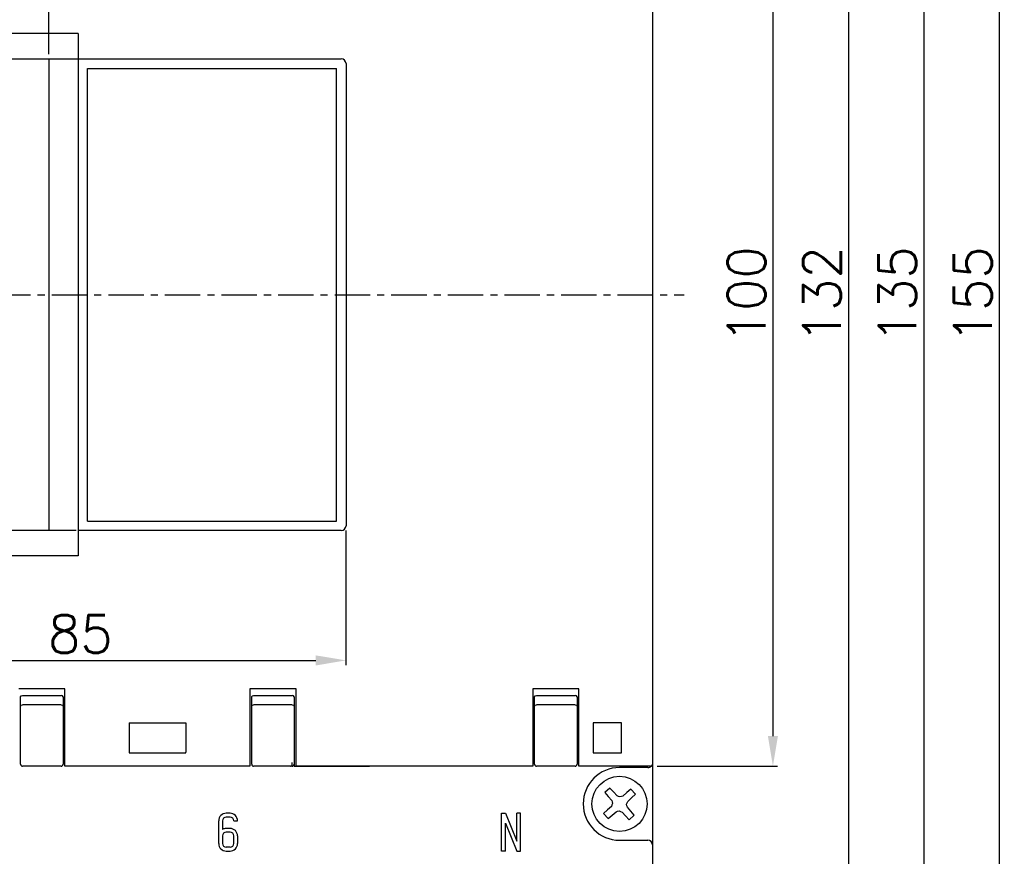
# Model space of a CAD drawing. Extents: x 1012 to 2710, y -907 to 1751.
# Tile 12 of 19: x 1685 to 1790, y 1451 to 1540. Entities that reach past the tile are written whole.
import ezdxf

# ---------------------------------------------------------------- set-up
doc = ezdxf.new("R2010")
doc.units = 0
doc.header["$LTSCALE"] = 3
doc.header["$MEASUREMENT"] = 0
doc.linetypes.add('CENTER', pattern=[2, 1.25, -0.25, 0.25, -0.25])
doc.layers.get('Defpoints').update_dxf_attribs({"linetype": 'CONTINUOUS'})
for name, color, linetype in [('cen', 1, 'CENTER'), ('di', 3, 'CONTINUOUS'), ('TOP', 7, 'CONTINUOUS')]:
    doc.layers.add(name, color=color, linetype=linetype)
doc.styles.get("Standard").update_dxf_attribs({"font": 'romans.shx', "height": 4, "bigfont": 'ghs.shx'})
doc.dimstyles.get("Standard").update_dxf_attribs({"dimtxt": 0.18, "dimasz": 0.18, "dimexe": 0.18, "dimexo": 0.0625, "dimgap": 0.09, "dimtad": 0, "dimtih": 1, "dimtoh": 1, "dimdec": 4, "dimzin": 0, "dimdsep": 46, "dimtxsty": 'Standard', "dimcen": 0.09, "dimadec": 0, "dimazin": 0, "dimtfac": 1, "dimtdec": 4, "dimtofl": 0, "dimtmove": 0, "dimatfit": 3, "dimfxl": 0, "dimtolj": 1, "dimtzin": 0, "dimarcsym": 0})

# ---------------------------------------------------------------- blocks, each defined once
blk = doc.blocks.new('*D57')
at = {"layer": 'Defpoints', "color": 0, "ltscale": 0.5}
for p in [(1634.9, 1485.99), (1719.9, 1485.99), (1719.9, 1471.71)]:
    blk.add_point(p, dxfattribs=at)
at = {"layer": 'di', "color": 0, "lineweight": -2, "ltscale": 0.5}
for p, q in [((1634.9, 1485.49), (1634.9, 1471.21)), ((1719.9, 1485.49), (1719.9, 1471.21))]:
    blk.add_line(p, q, dxfattribs=at)
at = {"layer": 'di', "lineweight": -2, "ltscale": 0.5}
blk.add_line((1638.1, 1471.71), (1716.7, 1471.71), dxfattribs=at)
at = {"layer": 'di', "ltscale": 0.5}
for points in [[(1638.1, 1472.24), (1638.1, 1471.17), (1634.9, 1471.71)], [(1716.7, 1472.24), (1716.7, 1471.17), (1719.9, 1471.71)]]:
    blk.add_solid(points, dxfattribs=at)
at = {"layer": 'di', "color": 0, "ltscale": 0.5, "insert": (1691.75, 1474.51), "char_height": 4, "attachment_point": 5}
blk.add_mtext('\\A1;85', dxfattribs=at)
blk = doc.blocks.new('*D59')
at = {"layer": 'Defpoints', "color": 0, "ltscale": 0.5}
for p in [(1666.4, 1543.52), (1666.4, 1535.36), (1688.4, 1535.49)]:
    blk.add_point(p, dxfattribs=at)
at = {"layer": 'di', "color": 0, "lineweight": -2, "ltscale": 0.5}
for p, q in [((1666.4, 1535.86), (1666.4, 1544.02)), ((1688.4, 1535.99), (1688.4, 1544.02))]:
    blk.add_line(p, q, dxfattribs=at)
at = {"layer": 'di', "lineweight": -2, "ltscale": 0.5}
blk.add_line((1685.2, 1543.52), (1669.6, 1543.52), dxfattribs=at)
at = {"layer": 'di', "ltscale": 0.5}
for points in [[(1669.6, 1544.05), (1669.6, 1542.99), (1666.4, 1543.52)], [(1685.2, 1544.05), (1685.2, 1542.99), (1688.4, 1543.52)]]:
    blk.add_solid(points, dxfattribs=at)
at = {"layer": 'di', "color": 0, "ltscale": 0.5, "insert": (1682.82, 1546.32), "char_height": 4, "attachment_point": 5}
blk.add_mtext('\\A1;22', dxfattribs=at)
blk = doc.blocks.new('*D72')
at = {"layer": 'Defpoints', "color": 0, "ltscale": 0.5}
for p in [(1752.4, 1560.49), (1752.4, 1460.49), (1765.17, 1460.49)]:
    blk.add_point(p, dxfattribs=at)
at = {"layer": 'di', "color": 0, "lineweight": -2, "ltscale": 0.5}
for p, q in [((1752.9, 1560.49), (1765.67, 1560.49)), ((1752.9, 1460.49), (1765.67, 1460.49))]:
    blk.add_line(p, q, dxfattribs=at)
at = {"layer": 'di', "lineweight": -2, "ltscale": 0.5}
blk.add_line((1765.17, 1557.29), (1765.17, 1463.69), dxfattribs=at)
at = {"layer": 'di', "ltscale": 0.5}
for points in [[(1764.64, 1557.29), (1765.7, 1557.29), (1765.17, 1560.49)], [(1764.64, 1463.69), (1765.7, 1463.69), (1765.17, 1460.49)]]:
    blk.add_solid(points, dxfattribs=at)
at = {"layer": 'di', "color": 0, "ltscale": 0.5, "insert": (1762.37, 1510.49), "char_height": 4, "attachment_point": 5, "rotation": 90}
blk.add_mtext('\\A1;100', dxfattribs=at)
blk = doc.blocks.new('*D73')
at = {"layer": 'Defpoints', "color": 0, "ltscale": 0.5}
for p in [(1744.63, 1577.99), (1744.21, 1442.99), (1781.17, 1442.99)]:
    blk.add_point(p, dxfattribs=at)
at = {"layer": 'di', "color": 0, "lineweight": -2, "ltscale": 0.5}
for p, q in [((1745.13, 1577.99), (1781.67, 1577.99)), ((1744.71, 1442.99), (1781.67, 1442.99))]:
    blk.add_line(p, q, dxfattribs=at)
at = {"layer": 'di', "lineweight": -2, "ltscale": 0.5}
blk.add_line((1781.17, 1574.79), (1781.17, 1446.19), dxfattribs=at)
at = {"layer": 'di', "ltscale": 0.5}
for points in [[(1780.64, 1574.79), (1781.7, 1574.79), (1781.17, 1577.99)], [(1780.64, 1446.19), (1781.7, 1446.19), (1781.17, 1442.99)]]:
    blk.add_solid(points, dxfattribs=at)
at = {"layer": 'di', "color": 0, "ltscale": 0.5, "insert": (1778.37, 1510.49), "char_height": 4, "attachment_point": 5, "rotation": 90}
blk.add_mtext('\\A1;135', dxfattribs=at)
blk = doc.blocks.new('*D74')
at = {"layer": 'Defpoints', "color": 0, "ltscale": 0.5}
for p in [(1750.76, 1587.99), (1750.76, 1432.99), (1789.17, 1432.99)]:
    blk.add_point(p, dxfattribs=at)
at = {"layer": 'di', "color": 0, "lineweight": -2, "ltscale": 0.5}
for p, q in [((1751.26, 1587.99), (1789.67, 1587.99)), ((1751.26, 1432.99), (1789.67, 1432.99))]:
    blk.add_line(p, q, dxfattribs=at)
at = {"layer": 'di', "lineweight": -2, "ltscale": 0.5}
blk.add_line((1789.17, 1584.79), (1789.17, 1436.19), dxfattribs=at)
at = {"layer": 'di', "ltscale": 0.5}
for points in [[(1788.64, 1584.79), (1789.7, 1584.79), (1789.17, 1587.99)], [(1788.64, 1436.19), (1789.7, 1436.19), (1789.17, 1432.99)]]:
    blk.add_solid(points, dxfattribs=at)
at = {"layer": 'di', "color": 0, "ltscale": 0.5, "insert": (1786.37, 1510.49), "char_height": 4, "attachment_point": 5, "rotation": 90}
blk.add_mtext('\\A1;155', dxfattribs=at)
blk = doc.blocks.new('*D75')
at = {"layer": 'Defpoints', "color": 0, "ltscale": 0.5}
for p in [(1727.45, 1576.49), (1727.45, 1444.49), (1773.17, 1444.49)]:
    blk.add_point(p, dxfattribs=at)
at = {"layer": 'di', "color": 0, "lineweight": -2, "ltscale": 0.5}
for p, q in [((1727.95, 1576.49), (1773.67, 1576.49)), ((1727.95, 1444.49), (1773.67, 1444.49))]:
    blk.add_line(p, q, dxfattribs=at)
at = {"layer": 'di', "lineweight": -2, "ltscale": 0.5}
blk.add_line((1773.17, 1573.29), (1773.17, 1447.69), dxfattribs=at)
at = {"layer": 'di', "ltscale": 0.5}
for points in [[(1772.64, 1573.29), (1773.7, 1573.29), (1773.17, 1576.49)], [(1772.64, 1447.69), (1773.7, 1447.69), (1773.17, 1444.49)]]:
    blk.add_solid(points, dxfattribs=at)
at = {"layer": 'di', "color": 0, "ltscale": 0.5, "insert": (1770.37, 1510.49), "char_height": 4, "attachment_point": 5, "rotation": 90}
blk.add_mtext('\\A1;132', dxfattribs=at)

msp = doc.modelspace()

# ---------------------------------------------------------------- linework, layer by layer
at = {"layer": 'cen'}
msp.add_line((1628.708, 1510.491), (1755.761, 1510.491), dxfattribs=at)
at = {"layer": 'TOP', "color": 7, "linetype": 'Continuous'}
for p, q in [((1752.405, 1558.991), (1752.405, 1461.991)), ((1691.505, 1538.191), (1677.305, 1538.191)), ((1691.505, 1538.191), (1691.505, 1535.491)), ((1677.404, 1535.491), (1688.404, 1535.491)), ((1688.404, 1535.491), (1691.505, 1535.491)), ((1688.404, 1535.491), (1688.404, 1535.355)), ((1688.404, 1535.355), (1688.404, 1535.021)), ((1688.404, 1535.021), (1688.404, 1525.214)), ((1691.505, 1535.491), (1719.405, 1535.491)), ((1691.505, 1535.491), (1691.505, 1525.214)), ((1719.905, 1534.991), (1719.905, 1525.197)), ((1692.505, 1534.491), (1718.905, 1534.491)), ((1692.505, 1524.896), (1692.505, 1534.491)), ((1718.905, 1524.896), (1718.905, 1534.491)), ((1688.404, 1525.214), (1688.404, 1515.4)), ((1691.505, 1525.214), (1691.505, 1515.4)), ((1692.505, 1515.294), (1692.505, 1524.896)), ((1718.905, 1515.294), (1718.905, 1524.896)), ((1719.905, 1525.197), (1719.905, 1515.394)), ((1688.404, 1515.4), (1688.404, 1505.583)), ((1691.505, 1515.4), (1691.505, 1505.583)), ((1692.505, 1505.689), (1692.505, 1515.294)), ((1718.905, 1505.689), (1718.905, 1515.294)), ((1719.905, 1515.394), (1719.905, 1505.589)), ((1688.404, 1505.583), (1688.404, 1495.768)), ((1691.505, 1505.583), (1691.505, 1495.768)), ((1692.505, 1496.086), (1692.505, 1505.689)), ((1718.905, 1496.086), (1718.905, 1505.689)), ((1719.905, 1505.589), (1719.905, 1495.786)), ((1692.505, 1486.491), (1692.505, 1496.086)), ((1718.905, 1486.491), (1718.905, 1496.086)), ((1688.404, 1495.768), (1688.404, 1485.962)), ((1691.505, 1495.768), (1691.505, 1485.491)), ((1719.905, 1495.786), (1719.905, 1485.991)), ((1688.404, 1485.962), (1688.404, 1485.627)), ((1688.404, 1485.627), (1688.404, 1485.491)), ((1692.505, 1486.491), (1718.905, 1486.491)), ((1688.404, 1485.491), (1666.404, 1485.491)), ((1691.304, 1485.491), (1688.404, 1485.491)), ((1719.405, 1485.491), (1691.505, 1485.491)), ((1691.505, 1485.491), (1691.505, 1482.791)), ((1691.505, 1482.791), (1677.305, 1482.791)), ((1690.105, 1468.691), (1685.204, 1468.691)), ((1685.404, 1467.862), (1685.463, 1467.953)), ((1685.463, 1467.953), (1685.604, 1467.991)), ((1685.604, 1467.991), (1689.704, 1467.991)), ((1689.846, 1467.953), (1689.704, 1467.991)), ((1689.904, 1467.862), (1689.846, 1467.953)), ((1690.105, 1461.991), (1690.105, 1468.691)), ((1714.604, 1468.691), (1709.704, 1468.691)), ((1709.704, 1468.691), (1709.704, 1461.417)), ((1709.904, 1467.862), (1709.963, 1467.953)), ((1709.963, 1467.953), (1710.104, 1467.991)), ((1710.104, 1467.991), (1714.204, 1467.991)), ((1714.346, 1467.953), (1714.204, 1467.991)), ((1714.404, 1467.862), (1714.346, 1467.953)), ((1714.604, 1460.931), (1714.604, 1468.691)), ((1744.604, 1468.691), (1739.704, 1468.691)), ((1739.704, 1468.691), (1739.704, 1461.991)), ((1739.904, 1467.862), (1739.963, 1467.953)), ((1739.963, 1467.953), (1740.104, 1467.991)), ((1740.104, 1467.991), (1744.204, 1467.991)), ((1744.346, 1467.953), (1744.204, 1467.991)), ((1744.404, 1467.862), (1744.346, 1467.953)), ((1744.604, 1461.991), (1744.604, 1468.691)), ((1685.404, 1466.862), (1685.404, 1467.862)), ((1685.404, 1466.862), (1685.463, 1466.954)), ((1685.404, 1461.991), (1685.404, 1466.862)), ((1685.463, 1466.954), (1685.604, 1466.991)), ((1689.704, 1466.991), (1685.604, 1466.991)), ((1689.704, 1466.991), (1689.846, 1466.954)), ((1689.846, 1466.954), (1689.904, 1466.862)), ((1689.904, 1467.862), (1689.904, 1466.862)), ((1689.904, 1466.862), (1689.904, 1461.991)), ((1709.904, 1466.862), (1709.904, 1467.862)), ((1709.904, 1466.862), (1709.963, 1466.954)), ((1709.904, 1461.341), (1709.904, 1466.862)), ((1709.963, 1466.954), (1710.104, 1466.991)), ((1714.204, 1466.991), (1710.104, 1466.991)), ((1714.204, 1466.991), (1714.346, 1466.954)), ((1714.346, 1466.954), (1714.404, 1466.862)), ((1714.404, 1467.862), (1714.404, 1466.862)), ((1714.404, 1466.862), (1714.404, 1461.341)), ((1739.904, 1466.862), (1739.904, 1467.862)), ((1739.904, 1466.862), (1739.963, 1466.954)), ((1739.904, 1461.991), (1739.904, 1466.862)), ((1739.963, 1466.954), (1740.104, 1466.991)), ((1744.204, 1466.991), (1740.104, 1466.991)), ((1744.204, 1466.991), (1744.346, 1466.954)), ((1744.346, 1466.954), (1744.404, 1466.862)), ((1744.404, 1467.862), (1744.404, 1466.862)), ((1744.404, 1466.862), (1744.404, 1461.991)), ((1696.905, 1465.091), (1702.905, 1465.091)), ((1696.905, 1465.091), (1696.905, 1461.991)), ((1697.105, 1465.091), (1702.705, 1465.091)), ((1702.905, 1465.091), (1702.905, 1461.991)), ((1749.105, 1465.091), (1746.105, 1465.091)), ((1746.105, 1465.091), (1746.105, 1461.991)), ((1748.905, 1465.091), (1746.305, 1465.091)), ((1749.105, 1461.991), (1749.105, 1465.091)), ((1685.404, 1461.341), (1685.404, 1461.991)), ((1689.904, 1461.991), (1689.904, 1461.341)), ((1690.105, 1461.417), (1690.105, 1461.991)), ((1696.905, 1461.991), (1696.905, 1461.941)), ((1696.905, 1461.941), (1696.905, 1461.891)), ((1696.905, 1461.891), (1702.905, 1461.891)), ((1702.905, 1461.941), (1702.905, 1461.991)), ((1702.905, 1461.891), (1702.905, 1461.941)), ((1739.704, 1461.991), (1739.704, 1461.417)), ((1739.904, 1461.341), (1739.904, 1461.991)), ((1744.404, 1461.991), (1744.404, 1461.341)), ((1744.604, 1461.417), (1744.604, 1461.991)), ((1746.105, 1461.991), (1746.105, 1461.941)), ((1746.105, 1461.941), (1746.105, 1461.891)), ((1746.105, 1461.891), (1749.105, 1461.891)), ((1749.105, 1461.941), (1749.105, 1461.991)), ((1749.105, 1461.891), (1749.105, 1461.941)), ((1752.405, 1461.991), (1752.405, 1461.341)), ((1685.404, 1460.865), (1685.404, 1461.341)), ((1685.404, 1460.691), (1685.404, 1460.865)), ((1689.904, 1461.341), (1689.904, 1460.865)), ((1689.904, 1460.865), (1689.904, 1460.691)), ((1690.105, 1460.931), (1690.105, 1461.417)), ((1690.105, 1460.605), (1690.105, 1460.931)), ((1690.105, 1460.491), (1690.105, 1460.605)), ((1709.704, 1461.417), (1709.704, 1460.931)), ((1709.704, 1460.931), (1709.704, 1460.605)), ((1709.704, 1460.605), (1709.704, 1460.491)), ((1709.904, 1460.865), (1709.904, 1461.341)), ((1709.904, 1460.691), (1709.904, 1460.865)), ((1714.205, 1460.691), (1714.205, 1460.865)), ((1714.205, 1460.691), (1714.205, 1460.865)), ((1714.404, 1461.341), (1714.404, 1460.865)), ((1714.404, 1460.865), (1714.404, 1460.691)), ((1714.405, 1460.93), (1714.405, 1460.605)), ((1714.405, 1460.93), (1714.405, 1460.605)), ((1714.405, 1460.605), (1714.405, 1460.491)), ((1714.405, 1460.605), (1714.405, 1460.491)), ((1714.604, 1460.931), (1714.604, 1461.417)), ((1714.604, 1460.605), (1714.604, 1460.931)), ((1714.604, 1460.491), (1714.604, 1460.605)), ((1739.704, 1461.417), (1739.704, 1460.931)), ((1739.704, 1460.931), (1739.704, 1460.605)), ((1739.704, 1460.605), (1739.704, 1460.491)), ((1739.904, 1460.865), (1739.904, 1461.341)), ((1739.904, 1460.691), (1739.904, 1460.865)), ((1744.404, 1461.341), (1744.404, 1460.865)), ((1744.404, 1460.865), (1744.404, 1460.691)), ((1744.604, 1460.931), (1744.604, 1461.417)), ((1744.604, 1460.605), (1744.604, 1460.931)), ((1744.604, 1460.491), (1744.604, 1460.605)), ((1752.404, 1460.684), (1752.404, 1452.141)), ((1752.405, 1461.341), (1752.405, 1460.865)), ((1752.405, 1460.865), (1752.405, 1460.691)), ((1689.704, 1460.491), (1685.604, 1460.491)), ((1709.704, 1460.491), (1690.105, 1460.491)), ((1714.204, 1460.491), (1710.104, 1460.491)), ((1714.405, 1460.491), (1722.005, 1460.491)), ((1714.405, 1460.491), (1722.005, 1460.491)), ((1739.704, 1460.491), (1714.604, 1460.491)), ((1714.604, 1460.491), (1722.405, 1460.491)), ((1744.204, 1460.491), (1740.104, 1460.491)), ((1752.205, 1460.491), (1744.604, 1460.491)), ((1751.904, 1460.341), (1748.904, 1460.341)), ((1747.888, 1458.172), (1747.352, 1457.696)), ((1747.352, 1457.696), (1747.711, 1457.278)), ((1748.261, 1457.768), (1747.888, 1458.172)), ((1748.639, 1457.358), (1748.261, 1457.768)), ((1749.691, 1457.684), (1749.268, 1457.321)), ((1750.109, 1458.043), (1749.691, 1457.684)), ((1750.109, 1458.043), (1750.586, 1457.508)), ((1750.181, 1457.134), (1750.586, 1457.508)), ((1747.711, 1457.278), (1748.074, 1456.855)), ((1748.074, 1456.855), (1748.123, 1456.695)), ((1748.171, 1456.534), (1748.104, 1456.38)), ((1748.123, 1456.695), (1748.171, 1456.534)), ((1748.793, 1457.291), (1748.639, 1457.358)), ((1748.947, 1457.225), (1748.793, 1457.291)), ((1749.108, 1457.273), (1748.947, 1457.225)), ((1749.268, 1457.321), (1749.108, 1457.273)), ((1749.638, 1456.449), (1749.705, 1456.603)), ((1749.686, 1456.288), (1749.638, 1456.449)), ((1749.705, 1456.603), (1749.771, 1456.757)), ((1749.771, 1456.757), (1750.181, 1457.134)), ((1707.604, 1455.491), (1707.204, 1455.491)), ((1736.404, 1451.491), (1736.404, 1455.491)), ((1736.404, 1455.491), (1736.804, 1455.491)), ((1736.804, 1455.491), (1738.004, 1452.55)), ((1738.004, 1452.55), (1738.004, 1455.491)), ((1738.404, 1455.491), (1738.004, 1455.491)), ((1738.404, 1451.491), (1738.404, 1455.491)), ((1747.628, 1455.848), (1747.223, 1455.475)), ((1747.223, 1455.475), (1747.7, 1454.939)), ((1748.038, 1456.226), (1747.628, 1455.848)), ((1748.104, 1456.38), (1748.038, 1456.226)), ((1748.118, 1455.298), (1748.54, 1455.661)), ((1748.54, 1455.661), (1748.701, 1455.709)), ((1748.701, 1455.709), (1748.862, 1455.757)), ((1748.862, 1455.757), (1749.016, 1455.691)), ((1749.016, 1455.691), (1749.17, 1455.625)), ((1749.17, 1455.625), (1749.548, 1455.215)), ((1749.734, 1456.127), (1749.686, 1456.288)), ((1750.098, 1455.704), (1749.734, 1456.127)), ((1750.456, 1455.287), (1750.098, 1455.704)), ((1706.404, 1452.291), (1706.404, 1454.691)), ((1706.804, 1454.691), (1706.804, 1453.784)), ((1707.604, 1455.091), (1707.204, 1455.091)), ((1708.004, 1454.691), (1708.404, 1454.691)), ((1736.804, 1454.432), (1738.004, 1451.491)), ((1736.804, 1451.491), (1736.804, 1454.432)), ((1747.7, 1454.939), (1748.118, 1455.298)), ((1749.548, 1455.215), (1749.921, 1454.81)), ((1750.456, 1455.287), (1749.921, 1454.81)), ((1707.604, 1453.891), (1707.204, 1453.891)), ((1707.604, 1453.491), (1707.204, 1453.491)), ((1706.804, 1453.091), (1706.804, 1452.291)), ((1708.004, 1452.291), (1708.004, 1453.091)), ((1708.404, 1453.091), (1708.404, 1452.291)), ((1748.904, 1452.641), (1751.904, 1452.641)), ((1707.604, 1451.891), (1707.204, 1451.891)), ((1707.204, 1451.491), (1707.604, 1451.491)), ((1736.804, 1451.491), (1736.404, 1451.491)), ((1738.004, 1451.491), (1738.404, 1451.491)), ((1752.404, 1452.141), (1752.404, 1437.491))]:
    msp.add_line(p, q, dxfattribs=at)
msp.add_circle((1748.904, 1456.491), 2.925, dxfattribs=at)
for centre, radius, start, end in [((1719.405, 1534.991), 0.5, 0, 90), ((1719.405, 1485.991), 0.5, 270, 0), ((1685.604, 1460.691), 0.2, 180, 270), ((1689.704, 1460.691), 0.2, 270, 0), ((1710.104, 1460.691), 0.2, 180, 270), ((1714.005, 1460.691), 0.2, 269.99975, 359.99975), ((1714.204, 1460.691), 0.2, 270, 0), ((1740.104, 1460.691), 0.2, 180, 270), ((1744.204, 1460.691), 0.2, 270, 0), ((1752.205, 1460.691), 0.2, 270, 0), ((1748.904, 1456.491), 3.85, 90, 270), ((1751.904, 1460.841), 0.5, 270, 317.47782), ((1707.204, 1454.691), 0.8, 90, 180), ((1707.604, 1454.691), 0.8, 0, 90), ((1707.204, 1454.691), 0.4, 90, 180), ((1707.604, 1454.691), 0.4, 0, 90), ((1707.204, 1453.091), 0.8, 90, 119.99998), ((1707.204, 1453.091), 0.4, 90, 180), ((1707.604, 1453.091), 0.8, 0, 90), ((1707.604, 1453.091), 0.4, 0, 90), ((1707.204, 1452.291), 0.8, 180, 270), ((1707.204, 1452.291), 0.4, 180, 270), ((1707.604, 1452.291), 0.4, 270, 0), ((1707.604, 1452.291), 0.8, 270, 0), ((1751.904, 1452.141), 0.5, 0, 90)]:
    msp.add_arc(centre, radius, start, end, dxfattribs=at)

# ---------------------------------------------------------------- dimensions: what is measured, and where the dimension line sits
at = {"layer": 'di', "ltscale": 0.5}
for base, p1, p2, picture, middle in [((1789.171, 1432.991), (1750.764, 1587.991), (1750.764, 1432.991), '*D74', (1789.171, 1510.491)), ((1781.171, 1442.991), (1744.628, 1577.991), (1744.214, 1442.991), '*D73', (1781.171, 1510.491)), ((1773.171, 1444.491), (1727.445, 1576.491), (1727.445, 1444.491), '*D75', (1773.171, 1510.491)), ((1765.171, 1460.491), (1752.404, 1560.491), (1752.404, 1460.491), '*D72', (1765.171, 1510.491))]:
    dim = msp.add_linear_dim(base=base, p1=p1, p2=p2, angle=90, dimstyle='Standard', override={"dimtxt": 4, "dimasz": 3.2, "dimexe": 0.5, "dimexo": 0.5, "dimgap": 0.8, "dimtad": 1, "dimtih": 0, "dimtoh": 0, "dimdec": 2, "dimzin": 8, "dimcen": 0, "dimclrd": 256, "dimadec": 2, "dimazin": 2, "dimtp": 0.1, "dimtm": 0.1, "dimtfac": 0.6, "dimtdec": 2, "dimtofl": 1, "dimtzin": 8}, dxfattribs=at)
    dim.commit()
    dim.dimension.update_dxf_attribs({"geometry": picture, "text_midpoint": middle, "dimtype": 160})
for base, p1, p2, picture, middle in [((1666.404, 1543.519), (1688.404, 1535.491), (1666.404, 1535.355), '*D59', (1682.821, 1543.519)), ((1719.905, 1471.705), (1634.905, 1485.991), (1719.905, 1485.991), '*D57', (1691.751, 1471.705))]:
    dim = msp.add_linear_dim(base=base, p1=p1, p2=p2, dimstyle='Standard', override={"dimtxt": 4, "dimasz": 3.2, "dimexe": 0.5, "dimexo": 0.5, "dimgap": 0.8, "dimtad": 1, "dimtih": 0, "dimtoh": 0, "dimdec": 2, "dimzin": 8, "dimcen": 0, "dimclrd": 256, "dimadec": 2, "dimazin": 2, "dimtp": 0.1, "dimtm": 0.1, "dimtfac": 0.6, "dimtdec": 2, "dimtofl": 1, "dimtzin": 8}, dxfattribs=at)
    dim.commit()
    dim.dimension.update_dxf_attribs({"geometry": picture, "text_midpoint": middle, "dimtype": 160})

doc.saveas('drawing.dxf')
